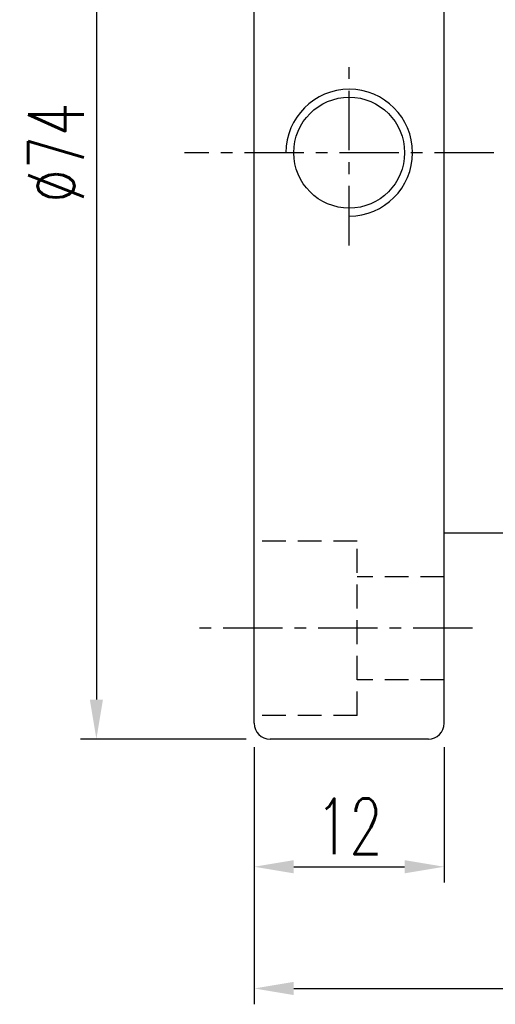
# Model space of a CAD drawing. Extents: x 12 to 227, y 68 to 185.
# Tile 2 of 49: x 143 to 173, y 68 to 130. Entities that reach past the tile are written whole.
import ezdxf

# ---------------------------------------------------------------- set-up
doc = ezdxf.new("R2010")
doc.units = 0
doc.header["$MEASUREMENT"] = 0
for name, pattern in [('CENTER', [2, 1.25, -0.25, 0.25, -0.25]), ('DASHED', [0.75, 0.5, -0.25]), ('HIDDEN', [0.375, 0.25, -0.125])]:
    doc.linetypes.add(name, pattern=pattern)
for name, color, linetype in [('CL', 1, 'CENTER'), ('DIM', 4, 'CONTINUOUS'), ('HID', 2, 'HIDDEN'), ('OUT', 3, 'CONTINUOUS')]:
    doc.layers.add(name, color=color, linetype=linetype)
doc.styles.add('DIM-7', font='SIMPLEX.shx', dxfattribs={"width": 0.7, "bigfont": 'chineset.shx'})
doc.dimstyles.new('CNS', dxfattribs={"dimtxt": 3.5, "dimasz": 2.5, "dimexe": 1, "dimexo": 1.5, "dimgap": 0.8, "dimtad": 1, "dimdec": 3, "dimdsep": 46, "dimtxsty": 'DIM-7', "dimcen": 0.09, "dimclrd": 4, "dimclre": 4, "dimclrt": 4, "dimadec": 0, "dimazin": 0, "dimtfac": 1, "dimtdec": 3, "dimtix": 1, "dimtmove": 1, "dimatfit": 3, "dimfxl": 1, "dimtvp": 0.971429, "dimtolj": 1, "dimarcsym": 0})

# ---------------------------------------------------------------- blocks, each defined once
blk = doc.blocks.new('*D1')
at = {"layer": 'DIM', "color": 7, "linetype": 'Continuous', "lineweight": -2, "transparency": 16777216}
for p, q in [((157.475, 158.437), (147.006, 158.437)), ((148.006, 155.937), (148.006, 86.937)), ((157.475, 84.437), (147.006, 84.437))]:
    blk.add_line(p, q, dxfattribs=at)
at = {"layer": 'DIM', "color": 7, "linetype": 'Continuous', "transparency": 16777216}
for points in [[(147.59, 155.937), (148.423, 155.937), (148.006, 158.437)], [(147.59, 86.937), (148.423, 86.937), (148.006, 84.437)]]:
    blk.add_solid(points, dxfattribs=at)
at = {"layer": 'DIM', "color": 7, "linetype": 'Continuous', "transparency": 16777216, "insert": (145.456, 121.437), "char_height": 3.5, "attachment_point": 5, "rotation": 90, "style": 'DIM-7'}
blk.add_mtext('\\A1;%%c74', dxfattribs=at)
blk = doc.blocks.new('*D6')
at = {"layer": 'DIM', "color": 7, "linetype": 'Continuous', "lineweight": -2, "transparency": 16777216}
for p, q in [((157.975, 83.937), (157.975, 75.387)), ((169.975, 83.937), (169.975, 75.387)), ((160.475, 76.387), (167.475, 76.387))]:
    blk.add_line(p, q, dxfattribs=at)
at = {"layer": 'DIM', "color": 7, "linetype": 'Continuous', "transparency": 16777216}
for points in [[(160.475, 76.803), (160.475, 75.97), (157.975, 76.387)], [(167.475, 76.803), (167.475, 75.97), (169.975, 76.387)]]:
    blk.add_solid(points, dxfattribs=at)
at = {"layer": 'DIM', "color": 7, "linetype": 'Continuous', "transparency": 16777216, "insert": (163.975, 78.937), "char_height": 3.5, "attachment_point": 5, "style": 'DIM-7'}
blk.add_mtext('\\A1;12', dxfattribs=at)
blk = doc.blocks.new('*D5')
at = {"layer": 'DIM', "color": 7, "linetype": 'Continuous', "lineweight": -2, "transparency": 16777216}
for p, q in [((209.975, 96.937), (209.975, 67.709)), ((157.975, 83.937), (157.975, 67.709)), ((160.475, 68.709), (207.475, 68.709))]:
    blk.add_line(p, q, dxfattribs=at)
at = {"layer": 'DIM', "color": 7, "linetype": 'Continuous', "transparency": 16777216}
for points in [[(160.475, 69.125), (160.475, 68.292), (157.975, 68.709)], [(207.475, 69.125), (207.475, 68.292), (209.975, 68.709)]]:
    blk.add_solid(points, dxfattribs=at)
at = {"layer": 'DIM', "color": 7, "linetype": 'Continuous', "transparency": 16777216, "insert": (183.975, 71.259), "char_height": 3.5, "attachment_point": 5, "style": 'DIM-7'}
blk.add_mtext('\\A1;52', dxfattribs=at)

msp = doc.modelspace()

# ---------------------------------------------------------------- linework, layer by layer
at = {"layer": 'CL', "color": 7, "linetype": 'CENTER', "ltscale": 3}
for p, q in [((163.9754, 115.5894), (163.9754, 127.1223)), ((215.1099, 121.4368), (153.5644, 121.4368)), ((171.7625, 91.4368), (153.9754, 91.4368))]:
    msp.add_line(p, q, dxfattribs=at)
at = {"layer": 'DIM', "color": 7, "linetype": 'Continuous'}
msp.add_arc((163.9754, 121.4368), 4, 270, 180, dxfattribs=at)
at = {"layer": 'HID', "color": 7, "linetype": 'DASHED', "ltscale": 3}
for p, q in [((164.4754, 96.9368), (157.9754, 96.9368)), ((164.4754, 85.9368), (164.4754, 96.9368)), ((169.9754, 94.6868), (164.4754, 94.6868)), ((169.9754, 88.1868), (164.4754, 88.1868)), ((164.4754, 85.9368), (157.9754, 85.9368))]:
    msp.add_line(p, q, dxfattribs=at)
at = {"layer": 'OUT', "color": 7, "linetype": 'Continuous'}
for p, q in [((157.9754, 85.4368), (157.9754, 157.4368)), ((169.9754, 96.4368), (169.9754, 146.4368)), ((208.9754, 97.4368), (169.9754, 97.4368)), ((169.9754, 85.4368), (169.9754, 96.4368)), ((168.9754, 84.4368), (158.9754, 84.4368))]:
    msp.add_line(p, q, dxfattribs=at)
msp.add_circle((163.9754, 121.4368), 3.5, dxfattribs=at)
for centre, start, end in [((158.9754, 85.4368), 180, 270), ((168.9754, 85.4368), 270, 0)]:
    msp.add_arc(centre, 1, start, end, dxfattribs=at)

# ---------------------------------------------------------------- dimensions: what is measured, and where the dimension line sits
at = {"layer": 'DIM', "color": 7, "linetype": 'Continuous'}
dim = msp.add_linear_dim(base=(148.0064, 84.4368), p1=(158.9754, 158.4368), p2=(158.9754, 84.4368), angle=90, text='%%c<>', dimstyle='CNS', override={"dimclrd": 7, "dimclre": 7, "dimclrt": 7, "dimtp": -0.009, "dimtm": 0.025, "dimtfac": 0.6}, dxfattribs=at)
dim.commit()
dim.dimension.update_dxf_attribs({"geometry": '*D1', "text_midpoint": (145.4564, 121.4368)})
dim = msp.add_linear_dim(base=(209.9754, 68.7086), p1=(157.9754, 85.4368), p2=(209.9754, 98.4368), dimstyle='CNS', override={"dimgap": 0.8, "dimclrd": 7, "dimclre": 7, "dimclrt": 7, "dimtol": 0, "dimlim": 0, "dimtp": -0.009, "dimtm": 0.025, "dimtfac": 0.6}, dxfattribs=at)
dim.commit()
dim.dimension.update_dxf_attribs({"geometry": '*D5', "text_midpoint": (183.9754, 71.2586)})
dim = msp.add_linear_dim(base=(169.9754, 76.3866), p1=(157.9754, 85.4368), p2=(169.9754, 85.4368), dimstyle='CNS', override={"dimclrd": 7, "dimclre": 7, "dimclrt": 7, "dimtp": -0.009, "dimtm": 0.025, "dimtfac": 0.6}, dxfattribs=at)
dim.commit()
dim.dimension.update_dxf_attribs({"geometry": '*D6', "text_midpoint": (163.9754, 76.3866), "dimtype": 160})

doc.saveas('drawing.dxf')
